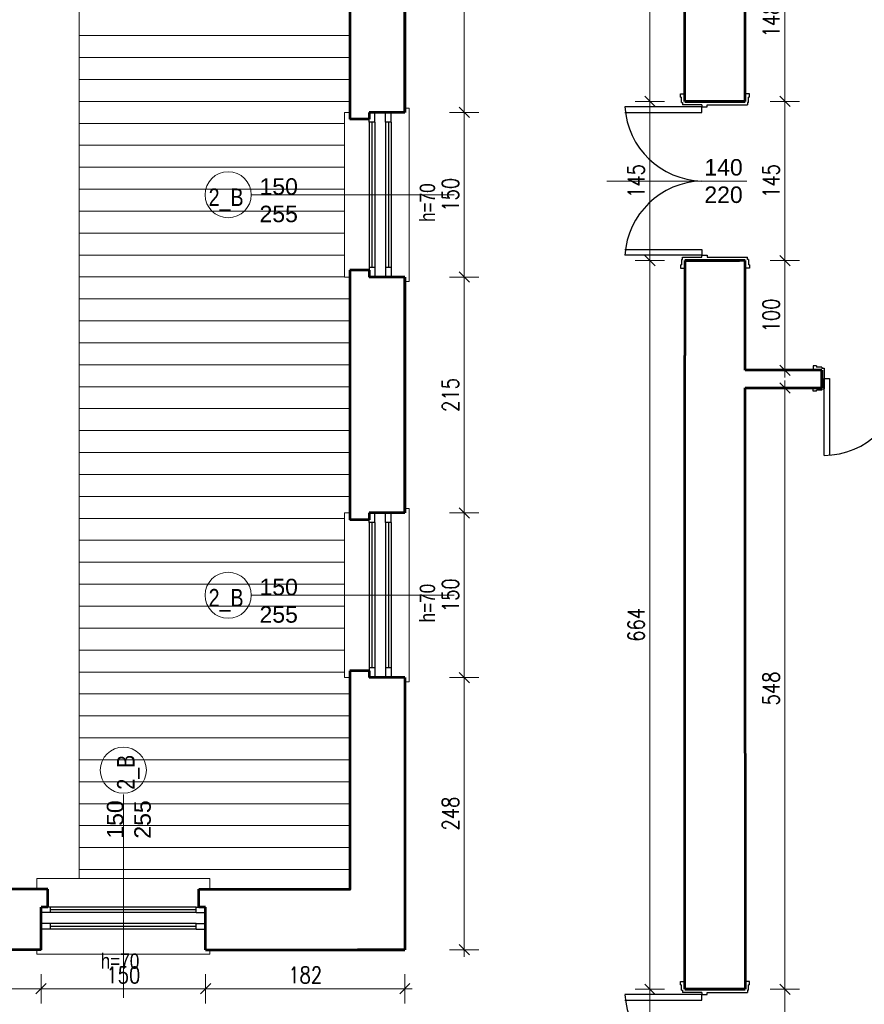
# Model space of a CAD drawing. Header units: millimetres. Extents: x 56977 to 67992, y 30187 to 42235.
# Tile 37 of 130: x 65709 to 66479, y 31941 to 32839. Entities that reach past the tile are written whole.
import ezdxf

# ---------------------------------------------------------------- set-up
doc = ezdxf.new("R2010")
doc.units = ezdxf.units.MM
doc.header["$MEASUREMENT"] = 0
doc.layers.get('0').update_dxf_attribs({"lineweight": 13})
doc.layers.get('DEFPOINTS').update_dxf_attribs({"lineweight": 13})
doc.layers.add('AI-OKNA', color=4, linetype='Continuous')
for name, color, linetype, lineweight in [('AI-OPISY', 3, 'Continuous', 13), ('AI_MURY', 40, 'Continuous', 53), ('AI_WIDOK', 8, 'Continuous', 13), ('Lines', 7, 'Continuous', 13), ('widok', 4, 'Continuous', 13), ('wymiary', 8, 'Continuous', 13)]:
    doc.layers.add(name, color=color, linetype=linetype, lineweight=lineweight)
doc.styles.get("Standard").update_dxf_attribs({"font": 'txt.shx'})
doc.styles.add('Style-ROMANS', font='ROMANS.shx')
doc.styles.add('WYMIAROWY-08', font='ROMANS.shx', dxfattribs={"width": 0.8})
doc.dimstyles.new('DYBY', dxfattribs={"dimscale": 100, "dimtxt": 0.15, "dimasz": 0.05, "dimexe": 0.05, "dimexo": 0.1, "dimgap": 0.05, "dimtad": 1, "dimdec": 0, "dimdsep": 46, "dimlunit": 5, "dimtxsty": 'WYMIAROWY-08', "dimblk": 'M_STRZ', "dimcen": 0.1, "dimse1": 1, "dimse2": 1, "dimclrd": 7, "dimclre": 7, "dimclrt": 1, "dimadec": 0, "dimazin": 0, "dimtfac": 1, "dimtdec": 0, "dimtmove": 2, "dimatfit": 3, "dimldrblk": 'M_STRZ', "dimfxl": 0, "dimtolj": 1, "dimarcsym": 0})

# ---------------------------------------------------------------- blocks, each defined once
blk = doc.blocks.new('M_STRZ')
for p, q in [((0, 2.66), (0, 0)), ((-1.33, 0), (1.33, 0)), ((-0.94, -0.94), (0.94, 0.94)), ((0, 0), (0, -2.66))]:
    blk.add_line(p, q)
blk = doc.blocks.new('*U864')
at = {"layer": 'DEFPOINTS', "color": 0}
for p in [(66375.54, 32911.8), (66406.8, 32911.8), (66375.54, 32764.07)]:
    blk.add_point(p, dxfattribs=at)
at = {"layer": 'wymiary', "color": 7, "lineweight": -2}
blk.add_line((66406.8, 32769.07), (66406.8, 32906.8), dxfattribs=at)
at = {"layer": 'wymiary', "color": 7, "lineweight": -2, "xscale": 5, "yscale": 5, "zscale": 5}
for p, rotation in [((66406.8, 32911.8), 90), ((66406.8, 32764.07), 270)]:
    blk.add_blockref('M_STRZ', p, dxfattribs=dict(at, rotation=rotation))
at = {"layer": 'wymiary', "color": 1, "insert": (66394.3, 32837.93), "char_height": 15, "attachment_point": 5, "rotation": 90, "style": 'WYMIAROWY-08'}
blk.add_mtext('148', dxfattribs=at)
blk = doc.blocks.new('*D2397')
at = {"layer": 'DEFPOINTS'}
for p in [(66375.54, 32911.8), (66406.8, 32911.8), (66419.3, 32822.46), (66375.54, 32764.07)]:
    blk.add_point(p, dxfattribs=at)
at = {"layer": 'wymiary', "color": 7}
blk.add_blockref('*U864', (0, 0), dxfattribs=at)
blk = doc.blocks.new('*U865')
at = {"layer": 'DEFPOINTS', "color": 0}
for p in [(66375.54, 32764.07), (66406.8, 32764.07), (66375.54, 32619.07)]:
    blk.add_point(p, dxfattribs=at)
at = {"layer": 'wymiary', "color": 7, "lineweight": -2}
blk.add_line((66406.8, 32624.07), (66406.8, 32759.07), dxfattribs=at)
at = {"layer": 'wymiary', "color": 7, "lineweight": -2, "xscale": 5, "yscale": 5, "zscale": 5}
for p, rotation in [((66406.8, 32764.07), 90), ((66406.8, 32619.07), 270)]:
    blk.add_blockref('M_STRZ', p, dxfattribs=dict(at, rotation=rotation))
at = {"layer": 'wymiary', "color": 1, "insert": (66394.3, 32691.57), "char_height": 15, "attachment_point": 5, "rotation": 90, "style": 'WYMIAROWY-08'}
blk.add_mtext('145', dxfattribs=at)
blk = doc.blocks.new('*D2398')
at = {"layer": 'DEFPOINTS'}
for p in [(66375.54, 32764.07), (66406.8, 32764.07), (66419.3, 32676.09), (66375.54, 32619.07)]:
    blk.add_point(p, dxfattribs=at)
at = {"layer": 'wymiary', "color": 7}
blk.add_blockref('*U865', (0, 0), dxfattribs=at)
blk = doc.blocks.new('*U866')
at = {"layer": 'DEFPOINTS', "color": 0}
for p in [(66375.54, 32619.07), (66406.8, 32619.07), (66375.54, 32519.07)]:
    blk.add_point(p, dxfattribs=at)
at = {"layer": 'wymiary', "color": 7, "lineweight": -2}
blk.add_line((66406.8, 32524.07), (66406.8, 32614.07), dxfattribs=at)
at = {"layer": 'wymiary', "color": 7, "lineweight": -2, "xscale": 5, "yscale": 5, "zscale": 5}
for p, rotation in [((66406.8, 32619.07), 90), ((66406.8, 32519.07), 270)]:
    blk.add_blockref('M_STRZ', p, dxfattribs=dict(at, rotation=rotation))
at = {"layer": 'wymiary', "color": 1, "insert": (66394.3, 32569.07), "char_height": 15, "attachment_point": 5, "rotation": 90, "style": 'WYMIAROWY-08'}
blk.add_mtext('100', dxfattribs=at)
blk = doc.blocks.new('*D2399')
at = {"layer": 'DEFPOINTS'}
for p in [(66375.54, 32619.07), (66406.8, 32619.07), (66419.3, 32553.59), (66375.54, 32519.07)]:
    blk.add_point(p, dxfattribs=at)
at = {"layer": 'wymiary', "color": 7}
blk.add_blockref('*U866', (0, 0), dxfattribs=at)
blk = doc.blocks.new('*U867')
at = {"layer": 'DEFPOINTS', "color": 0}
for p in [(66375.54, 32503.07), (66406.8, 32503.07), (66375.54, 31955.07)]:
    blk.add_point(p, dxfattribs=at)
at = {"layer": 'wymiary', "color": 7, "lineweight": -2}
blk.add_line((66406.8, 31960.07), (66406.8, 32498.07), dxfattribs=at)
at = {"layer": 'wymiary', "color": 7, "lineweight": -2, "xscale": 5, "yscale": 5, "zscale": 5}
for p, rotation in [((66406.8, 32503.07), 90), ((66406.8, 31955.07), 270)]:
    blk.add_blockref('M_STRZ', p, dxfattribs=dict(at, rotation=rotation))
at = {"layer": 'wymiary', "color": 1, "insert": (66394.3, 32229.07), "char_height": 15, "attachment_point": 5, "rotation": 90, "style": 'WYMIAROWY-08'}
blk.add_mtext('548', dxfattribs=at)
blk = doc.blocks.new('*D2400')
at = {"layer": 'DEFPOINTS'}
for p in [(66375.54, 32503.07), (66406.8, 32503.07), (66419.3, 32212.73), (66375.54, 31955.07)]:
    blk.add_point(p, dxfattribs=at)
at = {"layer": 'wymiary', "color": 7}
blk.add_blockref('*U867', (0, 0), dxfattribs=at)
blk = doc.blocks.new('*U868')
at = {"layer": 'DEFPOINTS', "color": 0}
for p in [(66375.54, 31955.07), (66406.8, 31955.07), (66375.54, 31810.07)]:
    blk.add_point(p, dxfattribs=at)
at = {"layer": 'wymiary', "color": 7, "lineweight": -2}
blk.add_line((66406.8, 31815.07), (66406.8, 31950.07), dxfattribs=at)
at = {"layer": 'wymiary', "color": 7, "lineweight": -2, "xscale": 5, "yscale": 5, "zscale": 5}
for p, rotation in [((66406.8, 31955.07), 90), ((66406.8, 31810.07), 270)]:
    blk.add_blockref('M_STRZ', p, dxfattribs=dict(at, rotation=rotation))
at = {"layer": 'wymiary', "color": 1, "insert": (66394.3, 31882.57), "char_height": 15, "attachment_point": 5, "rotation": 90, "style": 'WYMIAROWY-08'}
blk.add_mtext('145', dxfattribs=at)
blk = doc.blocks.new('*D2401')
at = {"layer": 'DEFPOINTS'}
for p in [(66375.54, 31955.07), (66406.8, 31955.07), (66419.3, 31867.09), (66375.54, 31810.07)]:
    blk.add_point(p, dxfattribs=at)
at = {"layer": 'wymiary', "color": 7}
blk.add_blockref('*U868', (0, 0), dxfattribs=at)
blk = doc.blocks.new('*U887')
at = {"layer": 'DEFPOINTS', "color": 0}
for p in [(65619.5, 31991.07), (65728.71, 31991.07), (65728.71, 31955.4)]:
    blk.add_point(p, dxfattribs=at)
at = {"layer": 'wymiary', "color": 7, "lineweight": -2}
blk.add_line((65624.5, 31955.4), (65723.71, 31955.4), dxfattribs=at)
at = {"layer": 'wymiary', "color": 7, "lineweight": -2, "xscale": 5, "yscale": 5, "zscale": 5, "rotation": 180}
blk.add_blockref('M_STRZ', (65619.5, 31955.4), dxfattribs=at)
at = {"layer": 'wymiary', "color": 7, "lineweight": -2, "xscale": 5, "yscale": 5, "zscale": 5}
blk.add_blockref('M_STRZ', (65728.71, 31955.4), dxfattribs=at)
at = {"layer": 'wymiary', "color": 1, "insert": (65674.1, 31967.9), "char_height": 15, "attachment_point": 5, "style": 'WYMIAROWY-08'}
blk.add_mtext('109', dxfattribs=at)
blk = doc.blocks.new('*D2420')
at = {"layer": 'DEFPOINTS'}
for p in [(65619.5, 31991.07), (65728.71, 31991.07), (65728.71, 31955.4), (65658.62, 31942.9)]:
    blk.add_point(p, dxfattribs=at)
at = {"layer": 'wymiary', "color": 7}
blk.add_blockref('*U887', (0, 0), dxfattribs=at)
blk = doc.blocks.new('*U888')
at = {"layer": 'DEFPOINTS', "color": 0}
for p in [(66070.32, 32239.07), (66114.47, 32239.07), (66070.32, 31991.07)]:
    blk.add_point(p, dxfattribs=at)
at = {"layer": 'wymiary', "color": 7, "lineweight": -2}
blk.add_line((66114.47, 31996.07), (66114.47, 32234.07), dxfattribs=at)
at = {"layer": 'wymiary', "color": 7, "lineweight": -2, "xscale": 5, "yscale": 5, "zscale": 5}
for p, rotation in [((66114.47, 32239.07), 90), ((66114.47, 31991.07), 270)]:
    blk.add_blockref('M_STRZ', p, dxfattribs=dict(at, rotation=rotation))
at = {"layer": 'wymiary', "color": 1, "insert": (66101.97, 32115.07), "char_height": 15, "attachment_point": 5, "rotation": 90, "style": 'WYMIAROWY-08'}
blk.add_mtext('248', dxfattribs=at)
blk = doc.blocks.new('*D2421')
at = {"layer": 'DEFPOINTS'}
for p in [(66070.32, 32239.07), (66114.47, 32239.07), (66126.97, 32098.73), (66070.32, 31991.07)]:
    blk.add_point(p, dxfattribs=at)
at = {"layer": 'wymiary', "color": 7}
blk.add_blockref('*U888', (0, 0), dxfattribs=at)
blk = doc.blocks.new('*U889')
at = {"layer": 'DEFPOINTS', "color": 0}
for p in [(66070.32, 32389.07), (66114.47, 32389.07), (66070.32, 32239.07)]:
    blk.add_point(p, dxfattribs=at)
at = {"layer": 'wymiary', "color": 7, "lineweight": -2}
blk.add_line((66114.47, 32244.07), (66114.47, 32384.07), dxfattribs=at)
at = {"layer": 'wymiary', "color": 7, "lineweight": -2, "xscale": 5, "yscale": 5, "zscale": 5}
for p, rotation in [((66114.47, 32389.07), 90), ((66114.47, 32239.07), 270)]:
    blk.add_blockref('M_STRZ', p, dxfattribs=dict(at, rotation=rotation))
at = {"layer": 'wymiary', "color": 1, "insert": (66101.97, 32314.07), "char_height": 15, "attachment_point": 5, "rotation": 90, "style": 'WYMIAROWY-08'}
blk.add_mtext('150', dxfattribs=at)
blk = doc.blocks.new('*D2422')
at = {"layer": 'DEFPOINTS'}
for p in [(66070.32, 32389.07), (66114.47, 32389.07), (66126.97, 32298.59), (66070.32, 32239.07)]:
    blk.add_point(p, dxfattribs=at)
at = {"layer": 'wymiary', "color": 7}
blk.add_blockref('*U889', (0, 0), dxfattribs=at)
blk = doc.blocks.new('*U890')
at = {"layer": 'DEFPOINTS', "color": 0}
for p in [(66072.32, 32604.07), (66114.47, 32604.07), (66072.32, 32389.07)]:
    blk.add_point(p, dxfattribs=at)
at = {"layer": 'wymiary', "color": 7, "lineweight": -2}
blk.add_line((66114.47, 32394.07), (66114.47, 32599.07), dxfattribs=at)
at = {"layer": 'wymiary', "color": 7, "lineweight": -2, "xscale": 5, "yscale": 5, "zscale": 5}
for p, rotation in [((66114.47, 32604.07), 90), ((66114.47, 32389.07), 270)]:
    blk.add_blockref('M_STRZ', p, dxfattribs=dict(at, rotation=rotation))
at = {"layer": 'wymiary', "color": 1, "insert": (66101.97, 32496.57), "char_height": 15, "attachment_point": 5, "rotation": 90, "style": 'WYMIAROWY-08'}
blk.add_mtext('215', dxfattribs=at)
blk = doc.blocks.new('*D2423')
at = {"layer": 'DEFPOINTS'}
for p in [(66072.32, 32604.07), (66114.47, 32604.07), (66126.97, 32480.23), (66072.32, 32389.07)]:
    blk.add_point(p, dxfattribs=at)
at = {"layer": 'wymiary', "color": 7}
blk.add_blockref('*U890', (0, 0), dxfattribs=at)
blk = doc.blocks.new('*U891')
at = {"layer": 'DEFPOINTS', "color": 0}
for p in [(66071.94, 32754.07), (66114.47, 32754.07), (66071.94, 32604.07)]:
    blk.add_point(p, dxfattribs=at)
at = {"layer": 'wymiary', "color": 7, "lineweight": -2}
blk.add_line((66114.47, 32609.07), (66114.47, 32749.07), dxfattribs=at)
at = {"layer": 'wymiary', "color": 7, "lineweight": -2, "xscale": 5, "yscale": 5, "zscale": 5}
for p, rotation in [((66114.47, 32754.07), 90), ((66114.47, 32604.07), 270)]:
    blk.add_blockref('M_STRZ', p, dxfattribs=dict(at, rotation=rotation))
at = {"layer": 'wymiary', "color": 1, "insert": (66101.97, 32679.07), "char_height": 15, "attachment_point": 5, "rotation": 90, "style": 'WYMIAROWY-08'}
blk.add_mtext('150', dxfattribs=at)
blk = doc.blocks.new('*D2424')
at = {"layer": 'DEFPOINTS'}
for p in [(66071.94, 32754.07), (66114.47, 32754.07), (66126.97, 32663.59), (66071.94, 32604.07)]:
    blk.add_point(p, dxfattribs=at)
at = {"layer": 'wymiary', "color": 7}
blk.add_blockref('*U891', (0, 0), dxfattribs=at)
blk = doc.blocks.new('*U892')
at = {"layer": 'DEFPOINTS', "color": 0}
for p in [(66072.32, 32969.07), (66114.47, 32969.07), (66071.94, 32754.07)]:
    blk.add_point(p, dxfattribs=at)
at = {"layer": 'wymiary', "color": 7, "lineweight": -2}
blk.add_line((66114.47, 32759.07), (66114.47, 32964.07), dxfattribs=at)
at = {"layer": 'wymiary', "color": 7, "lineweight": -2, "xscale": 5, "yscale": 5, "zscale": 5}
for p, rotation in [((66114.47, 32969.07), 90), ((66114.47, 32754.07), 270)]:
    blk.add_blockref('M_STRZ', p, dxfattribs=dict(at, rotation=rotation))
at = {"layer": 'wymiary', "color": 1, "insert": (66101.97, 32861.57), "char_height": 15, "attachment_point": 5, "rotation": 90, "style": 'WYMIAROWY-08'}
blk.add_mtext('215', dxfattribs=at)
blk = doc.blocks.new('*D2425')
at = {"layer": 'DEFPOINTS'}
for p in [(66072.32, 32969.07), (66114.47, 32969.07), (66126.97, 32845.23), (66071.94, 32754.07)]:
    blk.add_point(p, dxfattribs=at)
at = {"layer": 'wymiary', "color": 7}
blk.add_blockref('*U892', (0, 0), dxfattribs=at)
blk = doc.blocks.new('*U898')
at = {"layer": 'DEFPOINTS', "color": 0}
for p in [(66283.67, 31955.07), (66315.54, 31955.07), (66315.54, 31810.07)]:
    blk.add_point(p, dxfattribs=at)
at = {"layer": 'wymiary', "color": 7, "lineweight": -2}
blk.add_line((66283.67, 31815.07), (66283.67, 31950.07), dxfattribs=at)
at = {"layer": 'wymiary', "color": 7, "lineweight": -2, "xscale": 5, "yscale": 5, "zscale": 5}
for p, rotation in [((66283.67, 31955.07), 90), ((66283.67, 31810.07), 270)]:
    blk.add_blockref('M_STRZ', p, dxfattribs=dict(at, rotation=rotation))
at = {"layer": 'wymiary', "color": 1, "insert": (66271.17, 31882.57), "char_height": 15, "attachment_point": 5, "rotation": 90, "style": 'WYMIAROWY-08'}
blk.add_mtext('145', dxfattribs=at)
blk = doc.blocks.new('*D2431')
at = {"layer": 'DEFPOINTS'}
for p in [(66283.67, 31955.07), (66315.54, 31955.07), (66296.17, 31867.09), (66315.54, 31810.07)]:
    blk.add_point(p, dxfattribs=at)
at = {"layer": 'wymiary', "color": 7}
blk.add_blockref('*U898', (0, 0), dxfattribs=at)
blk = doc.blocks.new('*U899')
at = {"layer": 'DEFPOINTS', "color": 0}
for p in [(66283.67, 32619.07), (66315.54, 32619.07), (66315.54, 31955.07)]:
    blk.add_point(p, dxfattribs=at)
at = {"layer": 'wymiary', "color": 7, "lineweight": -2}
blk.add_line((66283.67, 31960.07), (66283.67, 32614.07), dxfattribs=at)
at = {"layer": 'wymiary', "color": 7, "lineweight": -2, "xscale": 5, "yscale": 5, "zscale": 5}
for p, rotation in [((66283.67, 32619.07), 90), ((66283.67, 31955.07), 270)]:
    blk.add_blockref('M_STRZ', p, dxfattribs=dict(at, rotation=rotation))
at = {"layer": 'wymiary', "color": 1, "insert": (66271.17, 32287.07), "char_height": 15, "attachment_point": 5, "rotation": 90, "style": 'WYMIAROWY-08'}
blk.add_mtext('664', dxfattribs=at)
blk = doc.blocks.new('*D2432')
at = {"layer": 'DEFPOINTS'}
for p in [(66283.67, 32619.07), (66315.54, 32619.07), (66296.17, 32271.02), (66315.54, 31955.07)]:
    blk.add_point(p, dxfattribs=at)
at = {"layer": 'wymiary', "color": 7}
blk.add_blockref('*U899', (0, 0), dxfattribs=at)
blk = doc.blocks.new('*U900')
at = {"layer": 'DEFPOINTS', "color": 0}
for p in [(66283.67, 32764.07), (66315.54, 32764.07), (66315.54, 32619.07)]:
    blk.add_point(p, dxfattribs=at)
at = {"layer": 'wymiary', "color": 7, "lineweight": -2}
blk.add_line((66283.67, 32624.07), (66283.67, 32759.07), dxfattribs=at)
at = {"layer": 'wymiary', "color": 7, "lineweight": -2, "xscale": 5, "yscale": 5, "zscale": 5}
for p, rotation in [((66283.67, 32764.07), 90), ((66283.67, 32619.07), 270)]:
    blk.add_blockref('M_STRZ', p, dxfattribs=dict(at, rotation=rotation))
at = {"layer": 'wymiary', "color": 1, "insert": (66271.17, 32691.57), "char_height": 15, "attachment_point": 5, "rotation": 90, "style": 'WYMIAROWY-08'}
blk.add_mtext('145', dxfattribs=at)
blk = doc.blocks.new('*D2433')
at = {"layer": 'DEFPOINTS'}
for p in [(66283.67, 32764.07), (66315.54, 32764.07), (66296.17, 32676.09), (66315.54, 32619.07)]:
    blk.add_point(p, dxfattribs=at)
at = {"layer": 'wymiary', "color": 7}
blk.add_blockref('*U900', (0, 0), dxfattribs=at)
blk = doc.blocks.new('*U901')
at = {"layer": 'DEFPOINTS', "color": 0}
for p in [(66283.67, 33027.8), (66315.54, 33027.8), (66315.54, 32764.07)]:
    blk.add_point(p, dxfattribs=at)
at = {"layer": 'wymiary', "color": 7, "lineweight": -2}
blk.add_line((66283.67, 32769.07), (66283.67, 33022.8), dxfattribs=at)
at = {"layer": 'wymiary', "color": 7, "lineweight": -2, "xscale": 5, "yscale": 5, "zscale": 5}
for p, rotation in [((66283.67, 33027.8), 90), ((66283.67, 32764.07), 270)]:
    blk.add_blockref('M_STRZ', p, dxfattribs=dict(at, rotation=rotation))
at = {"layer": 'wymiary', "color": 1, "insert": (66271.17, 32895.93), "char_height": 15, "attachment_point": 5, "rotation": 90, "style": 'WYMIAROWY-08'}
blk.add_mtext('264', dxfattribs=at)
blk = doc.blocks.new('*D2434')
at = {"layer": 'DEFPOINTS'}
for p in [(66283.67, 33027.8), (66315.54, 33027.8), (66296.17, 32879.6), (66315.54, 32764.07)]:
    blk.add_point(p, dxfattribs=at)
at = {"layer": 'wymiary', "color": 7}
blk.add_blockref('*U901', (0, 0), dxfattribs=at)
blk = doc.blocks.new('*U903')
at = {"layer": 'DEFPOINTS', "color": 0}
for p in [(65238.54, 31955.4), (66060.32, 31955.4), (66060.32, 31919.73)]:
    blk.add_point(p, dxfattribs=at)
at = {"layer": 'wymiary', "color": 7, "lineweight": -2}
blk.add_line((65243.54, 31919.73), (66055.32, 31919.73), dxfattribs=at)
at = {"layer": 'wymiary', "color": 7, "lineweight": -2, "xscale": 5, "yscale": 5, "zscale": 5, "rotation": 180}
blk.add_blockref('M_STRZ', (65238.54, 31919.73), dxfattribs=at)
at = {"layer": 'wymiary', "color": 7, "lineweight": -2, "xscale": 5, "yscale": 5, "zscale": 5}
blk.add_blockref('M_STRZ', (66060.32, 31919.73), dxfattribs=at)
at = {"layer": 'wymiary', "color": 1, "insert": (65649.43, 31932.23), "char_height": 15, "attachment_point": 5, "style": 'WYMIAROWY-08'}
blk.add_mtext('822', dxfattribs=at)
blk = doc.blocks.new('*D2436')
at = {"layer": 'DEFPOINTS'}
for p in [(65238.54, 31955.4), (66060.32, 31955.4), (66060.32, 31919.73), (65633.09, 31907.23)]:
    blk.add_point(p, dxfattribs=at)
at = {"layer": 'wymiary', "color": 7}
blk.add_blockref('*U903', (0, 0), dxfattribs=at)
blk = doc.blocks.new('*U1303')
at = {"layer": 'DEFPOINTS', "color": 0}
for p in [(65728.71, 31991.07), (65878.71, 31991.07), (65878.71, 31955.4)]:
    blk.add_point(p, dxfattribs=at)
at = {"layer": 'wymiary', "color": 7, "lineweight": -2}
blk.add_line((65733.71, 31955.4), (65873.71, 31955.4), dxfattribs=at)
at = {"layer": 'wymiary', "color": 7, "lineweight": -2, "xscale": 5, "yscale": 5, "zscale": 5, "rotation": 180}
blk.add_blockref('M_STRZ', (65728.71, 31955.4), dxfattribs=at)
at = {"layer": 'wymiary', "color": 7, "lineweight": -2, "xscale": 5, "yscale": 5, "zscale": 5}
blk.add_blockref('M_STRZ', (65878.71, 31955.4), dxfattribs=at)
at = {"layer": 'wymiary', "color": 1, "insert": (65803.71, 31967.9), "char_height": 15, "attachment_point": 5, "style": 'WYMIAROWY-08'}
blk.add_mtext('150', dxfattribs=at)
blk = doc.blocks.new('*D2834')
at = {"layer": 'DEFPOINTS'}
for p in [(65728.71, 31991.07), (65878.71, 31991.07), (65878.71, 31955.4), (65788.23, 31942.9)]:
    blk.add_point(p, dxfattribs=at)
at = {"layer": 'wymiary', "color": 7}
blk.add_blockref('*U1303', (0, 0), dxfattribs=at)
blk = doc.blocks.new('*U1304')
at = {"layer": 'DEFPOINTS', "color": 0}
for p in [(65878.71, 31991.07), (66060.32, 31991.07), (66060.32, 31955.4)]:
    blk.add_point(p, dxfattribs=at)
at = {"layer": 'wymiary', "color": 7, "lineweight": -2}
blk.add_line((65883.71, 31955.4), (66055.32, 31955.4), dxfattribs=at)
at = {"layer": 'wymiary', "color": 7, "lineweight": -2, "xscale": 5, "yscale": 5, "zscale": 5, "rotation": 180}
blk.add_blockref('M_STRZ', (65878.71, 31955.4), dxfattribs=at)
at = {"layer": 'wymiary', "color": 7, "lineweight": -2, "xscale": 5, "yscale": 5, "zscale": 5}
blk.add_blockref('M_STRZ', (66060.32, 31955.4), dxfattribs=at)
at = {"layer": 'wymiary', "color": 1, "insert": (65969.52, 31967.9), "char_height": 15, "attachment_point": 5, "style": 'WYMIAROWY-08'}
blk.add_mtext('182', dxfattribs=at)
blk = doc.blocks.new('*D2835')
at = {"layer": 'DEFPOINTS'}
for p in [(65878.71, 31991.07), (66060.32, 31991.07), (66060.32, 31955.4), (65954.04, 31942.9)]:
    blk.add_point(p, dxfattribs=at)
at = {"layer": 'wymiary', "color": 7}
blk.add_blockref('*U1304', (0, 0), dxfattribs=at)

msp = doc.modelspace()

# ---------------------------------------------------------------- linework, layer by layer
at = {"layer": 'AI-OKNA'}
for p, q in [((66311.54, 32768.07), (66311.54, 32771.07)), ((66311.54, 32771.07), (66315.54, 32771.07)), ((66374.54, 32771.07), (66370.54, 32771.07)), ((66374.54, 32768.07), (66374.54, 32771.07)), ((66311.54, 32768.07), (66312.54, 32768.07)), ((66312.54, 32763.07), (66312.54, 32768.07)), ((66312.54, 32763.07), (66313.54, 32763.07)), ((66313.54, 32763.07), (66313.54, 32761.07)), ((66330.97, 32761.07), (66313.54, 32761.07)), ((66330.97, 32761.07), (66330.97, 32759.07)), ((66335.97, 32759.07), (66335.97, 32761.07)), ((66335.97, 32761.07), (66372.54, 32761.07)), ((66372.54, 32763.07), (66372.54, 32761.07)), ((66373.54, 32763.07), (66372.54, 32763.07)), ((66373.54, 32763.07), (66373.54, 32768.07)), ((66374.54, 32768.07), (66373.54, 32768.07)), ((66032.82, 32745.32), (66032.82, 32754.07)), ((66042.82, 32745.32), (66042.82, 32754.07)), ((66047.82, 32745.32), (66047.82, 32754.07)), ((66330.97, 32759.07), (66260.97, 32759.07)), ((66260.97, 32754.07), (66330.97, 32754.07)), ((66330.97, 32759.07), (66335.97, 32759.07)), ((66330.97, 32754.07), (66330.97, 32759.07)), ((66027.82, 32745.32), (66027.82, 32747.82)), ((66027.82, 32745.32), (66027.82, 32612.82)), ((66032.82, 32745.32), (66027.82, 32745.32)), ((66030.32, 32745.32), (66030.32, 32612.82)), ((66032.82, 32745.32), (66032.82, 32612.82)), ((66042.82, 32745.32), (66042.82, 32612.82)), ((66047.82, 32745.32), (66042.82, 32745.32)), ((66045.32, 32745.32), (66045.32, 32612.82)), ((66047.82, 32745.32), (66047.82, 32612.82)), ((66260.97, 32629.07), (66330.97, 32629.07)), ((66330.97, 32629.07), (66330.97, 32624.07)), ((66330.97, 32624.07), (66260.97, 32624.07)), ((66312.54, 32620.07), (66313.54, 32620.07)), ((66312.54, 32620.07), (66312.54, 32615.07)), ((66313.54, 32620.07), (66313.54, 32622.07)), ((66313.54, 32622.07), (66330.97, 32622.07)), ((66330.97, 32622.07), (66330.97, 32624.07)), ((66330.97, 32624.07), (66335.97, 32624.07)), ((66335.97, 32624.07), (66335.97, 32622.07)), ((66335.97, 32622.07), (66372.54, 32622.07)), ((66372.54, 32620.07), (66372.54, 32622.07)), ((66373.54, 32620.07), (66372.54, 32620.07)), ((66373.54, 32620.07), (66373.54, 32615.07)), ((66032.82, 32612.82), (66027.82, 32612.82)), ((66027.82, 32612.82), (66027.82, 32610.32)), ((66032.82, 32612.82), (66032.82, 32604.07)), ((66042.82, 32612.82), (66042.82, 32604.07)), ((66047.82, 32612.82), (66042.82, 32612.82)), ((66047.82, 32612.82), (66047.82, 32604.07)), ((66311.54, 32615.07), (66312.54, 32615.07)), ((66311.54, 32615.07), (66311.54, 32612.07)), ((66311.54, 32612.07), (66315.54, 32612.07)), ((66374.54, 32612.07), (66370.54, 32612.07)), ((66374.54, 32615.07), (66373.54, 32615.07)), ((66374.54, 32615.07), (66374.54, 32612.07)), ((66435.54, 32523.07), (66432.54, 32523.07)), ((66432.54, 32523.07), (66432.54, 32519.07)), ((66435.54, 32523.07), (66435.54, 32522.07)), ((66440.54, 32522.07), (66435.54, 32522.07)), ((66440.54, 32522.07), (66440.54, 32521.07)), ((66440.54, 32521.07), (66442.54, 32521.07)), ((66442.54, 32521.07), (66442.54, 32502.07)), ((66440.54, 32514.28), (66440.54, 32509.28)), ((66442.54, 32441.57), (66442.54, 32511.57)), ((66442.54, 32511.57), (66447.54, 32511.57)), ((66447.54, 32511.57), (66447.54, 32441.57)), ((66432.54, 32500.07), (66432.54, 32503.07)), ((66440.54, 32501.07), (66435.54, 32501.07)), ((66435.54, 32500.07), (66435.54, 32501.07)), ((66440.54, 32502.07), (66442.54, 32502.07)), ((66440.54, 32501.07), (66440.54, 32502.07)), ((66435.54, 32500.07), (66432.54, 32500.07)), ((66032.82, 32380.32), (66032.82, 32389.07)), ((66042.82, 32380.32), (66042.82, 32389.07)), ((66047.82, 32380.32), (66047.82, 32389.07)), ((66027.82, 32380.32), (66027.82, 32382.82)), ((66027.82, 32380.32), (66027.82, 32247.82)), ((66032.82, 32380.32), (66027.82, 32380.32)), ((66030.32, 32380.32), (66030.32, 32247.82)), ((66032.82, 32380.32), (66032.82, 32247.82)), ((66042.82, 32380.32), (66042.82, 32247.82)), ((66047.82, 32380.32), (66042.82, 32380.32)), ((66045.32, 32380.32), (66045.32, 32247.82)), ((66047.82, 32380.32), (66047.82, 32247.82)), ((66032.82, 32247.82), (66027.82, 32247.82)), ((66027.82, 32247.82), (66027.82, 32245.32)), ((66032.82, 32247.82), (66032.82, 32239.07)), ((66042.82, 32247.82), (66042.82, 32239.07)), ((66047.82, 32247.82), (66042.82, 32247.82)), ((66047.82, 32247.82), (66047.82, 32239.07)), ((65737.46, 32029.82), (65734.96, 32029.82)), ((65737.46, 32024.82), (65737.46, 32029.82)), ((65869.96, 32029.82), (65737.46, 32029.82)), ((65869.96, 32027.32), (65737.46, 32027.32)), ((65869.96, 32024.82), (65869.96, 32029.82)), ((65869.96, 32029.82), (65872.46, 32029.82)), ((65737.46, 32024.82), (65728.71, 32024.82)), ((65869.96, 32024.82), (65737.46, 32024.82)), ((65869.96, 32024.82), (65878.71, 32024.82)), ((65737.46, 32014.82), (65728.71, 32014.82)), ((65737.46, 32009.82), (65728.71, 32009.82)), ((65869.96, 32014.82), (65737.46, 32014.82)), ((65737.46, 32009.82), (65737.46, 32014.82)), ((65869.96, 32012.32), (65737.46, 32012.32)), ((65869.96, 32009.82), (65737.46, 32009.82)), ((65869.96, 32014.82), (65878.71, 32014.82)), ((65869.96, 32009.82), (65869.96, 32014.82)), ((65869.96, 32009.82), (65878.71, 32009.82)), ((66311.54, 31959.07), (66311.54, 31962.07)), ((66311.54, 31962.07), (66315.54, 31962.07)), ((66311.54, 31959.07), (66312.54, 31959.07)), ((66312.54, 31954.07), (66312.54, 31959.07)), ((66312.54, 31954.07), (66313.54, 31954.07)), ((66313.54, 31954.07), (66313.54, 31952.07)), ((66374.54, 31962.07), (66370.54, 31962.07)), ((66372.54, 31954.07), (66372.54, 31952.07)), ((66373.54, 31954.07), (66372.54, 31954.07)), ((66373.54, 31954.07), (66373.54, 31959.07)), ((66374.54, 31959.07), (66373.54, 31959.07)), ((66374.54, 31959.07), (66374.54, 31962.07)), ((66330.97, 31950.07), (66260.97, 31950.07)), ((66260.97, 31945.07), (66330.97, 31945.07)), ((66330.97, 31952.07), (66313.54, 31952.07)), ((66330.97, 31952.07), (66330.97, 31950.07)), ((66330.97, 31950.07), (66335.97, 31950.07)), ((66330.97, 31945.07), (66330.97, 31950.07)), ((66335.97, 31950.07), (66335.97, 31952.07)), ((66335.97, 31952.07), (66372.54, 31952.07))]:
    msp.add_line(p, q, dxfattribs=at)
for centre, radius, start, end in [((66332.82, 32763.53), 71.99, 183.555, 268.52825), ((66332.82, 32619.6), 71.99, 91.47175, 176.445), ((66442.54, 32511.57), 70, 270, 0), ((66332.82, 31954.53), 71.99, 183.555, 268.52825)]:
    msp.add_arc(centre, radius, start, end, dxfattribs=at)
at = {"layer": 'AI-OPISY'}
for p, q in [((66244.59, 32691.57), (66372.06, 32691.57)), ((65920.28, 32679.07), (66105.37, 32679.07)), ((65920.28, 32314.07), (66105.37, 32314.07)), ((65803.71, 32132.36), (65803.71, 31947.28))]:
    msp.add_line(p, q, dxfattribs=at)
for centre in [(65899.28, 32679.07), (65899.28, 32314.07), (65803.71, 32154.66)]:
    msp.add_circle(centre, 21, dxfattribs=at)
at = {"layer": 'AI_MURY'}
for p, q in [((66315.54, 32764.07), (66315.54, 33027.8)), ((66010.32, 32975.32), (66010.32, 32747.82)), ((66060.32, 32969.07), (66060.32, 32754.07)), ((66060.32, 32754.07), (66060.32, 32969.07)), ((66370.54, 32764.07), (66370.54, 32911.8)), ((66370.54, 32764.07), (66315.54, 32764.07)), ((66315.54, 32764.07), (66370.54, 32764.07)), ((66060.32, 32754.07), (66027.82, 32754.07)), ((66027.82, 32754.07), (66027.82, 32747.82)), ((66027.82, 32747.82), (66010.32, 32747.82)), ((66315.54, 32619.07), (66315.54, 32532.69)), ((66370.54, 32619.07), (66315.54, 32619.07)), ((66370.54, 32619.07), (66315.54, 32619.07)), ((66370.54, 32619.07), (66315.54, 32619.07)), ((66315.54, 32619.07), (66365.54, 32619.07)), ((66315.54, 32619.07), (66365.54, 32619.07)), ((66315.54, 32619.07), (66365.54, 32619.07)), ((66370.54, 32519.07), (66370.54, 32619.07)), ((66010.32, 32610.32), (66010.32, 32382.82)), ((66027.82, 32610.32), (66010.32, 32610.32)), ((66027.82, 32610.32), (66027.82, 32604.07)), ((66060.32, 32604.07), (66027.82, 32604.07)), ((66060.32, 32604.07), (66060.32, 32389.07)), ((66060.32, 32389.07), (66060.32, 32604.07)), ((66315.54, 32385.07), (66315.54, 32532.69)), ((66440.54, 32519.07), (66370.54, 32519.07)), ((66440.54, 32519.07), (66440.54, 32503.07)), ((66440.54, 32504.07), (66440.54, 32519.07)), ((66370.54, 32385.07), (66370.54, 32503.07)), ((66370.54, 32503.07), (66440.54, 32503.07)), ((66060.32, 32389.07), (66027.82, 32389.07)), ((66027.82, 32389.07), (66027.82, 32382.82)), ((66315.54, 31955.07), (66315.54, 32385.07)), ((66370.75, 31955.07), (66370.54, 32385.07)), ((66027.82, 32382.82), (66010.32, 32382.82)), ((66027.82, 32245.32), (66010.32, 32245.32)), ((66010.32, 32245.32), (66010.32, 32046.07)), ((66027.82, 32245.32), (66027.82, 32239.07)), ((66060.32, 32239.07), (66027.82, 32239.07)), ((66060.32, 32239.07), (66060.32, 31991.07)), ((65734.96, 32046.07), (65613.25, 32046.07)), ((65734.96, 32029.82), (65734.96, 32046.07)), ((65872.46, 32029.82), (65872.46, 32046.07)), ((65872.46, 32046.07), (66010.32, 32046.07)), ((65728.71, 31991.07), (65728.71, 32029.82)), ((65734.96, 32029.82), (65728.71, 32029.82)), ((65878.71, 32029.82), (65872.46, 32029.82)), ((65878.71, 31991.07), (65878.71, 32029.82)), ((65728.71, 31991.07), (65619.5, 31991.07)), ((65878.71, 31991.07), (66060.32, 31991.07)), ((66060.32, 31991.07), (66017.32, 31991.07)), ((66370.54, 31955.07), (66315.54, 31955.07)), ((66315.54, 31955.07), (66370.54, 31955.07))]:
    msp.add_line(p, q, dxfattribs=at)
msp.add_point((66010.32, 32046.07), dxfattribs=at)
at = {"layer": 'AI_WIDOK'}
for p, q in [((65763.54, 32824.12), (66010.32, 32824.12)), ((65763.54, 32804.12), (66010.32, 32804.12)), ((65763.54, 32784.12), (66010.32, 32784.12)), ((65763.54, 32764.12), (66010.32, 32764.12)), ((65763.54, 32744.12), (66005.32, 32744.12)), ((65763.54, 32724.12), (66005.32, 32724.12)), ((65763.54, 32704.12), (66005.32, 32704.12)), ((65763.54, 32684.12), (66005.32, 32684.12)), ((65763.54, 32664.12), (66005.32, 32664.12)), ((65763.54, 32644.12), (66005.32, 32644.12)), ((65763.54, 32624.12), (66005.32, 32624.12)), ((65763.54, 32604.12), (66005.32, 32604.12)), ((65763.54, 32584.12), (66010.32, 32584.12)), ((65763.54, 32564.12), (66010.32, 32564.12)), ((65763.54, 32544.12), (66010.32, 32544.12)), ((65763.54, 32524.12), (66010.32, 32524.12)), ((65763.54, 32504.12), (66010.32, 32504.12)), ((65763.54, 32484.12), (66010.32, 32484.12)), ((65763.54, 32464.12), (66010.32, 32464.12)), ((65763.54, 32444.12), (66010.32, 32444.12)), ((65763.54, 32424.12), (66010.32, 32424.12)), ((65763.54, 32404.12), (66010.32, 32404.12)), ((65763.54, 32384.12), (66005.32, 32384.12)), ((65763.54, 32364.12), (66005.32, 32364.12)), ((65763.54, 32344.12), (66005.32, 32344.12)), ((65763.54, 32324.12), (66005.32, 32324.12)), ((65763.54, 32304.12), (66005.32, 32304.12)), ((65763.54, 32284.12), (66005.32, 32284.12)), ((65763.54, 32264.12), (66005.32, 32264.12)), ((65763.54, 32244.12), (66005.32, 32244.12)), ((65763.54, 32224.12), (66010.32, 32224.12)), ((65763.54, 32204.12), (66010.32, 32204.12)), ((65763.54, 32184.12), (66010.32, 32184.12)), ((65763.54, 32164.12), (66010.32, 32164.12)), ((65763.54, 32144.12), (66010.32, 32144.12)), ((65763.54, 32124.12), (66010.32, 32124.12)), ((65763.54, 32104.12), (66010.32, 32104.12)), ((65763.54, 32084.12), (66010.32, 32084.12)), ((65763.54, 32064.12), (66010.32, 32064.12))]:
    msp.add_line(p, q, dxfattribs=at)
at = {"layer": 'AI_WIDOK', "color": 251, "linetype": 'Continuous'}
for p, q in [((66010.32, 32754.07), (66005.32, 32754.07)), ((66005.32, 32754.07), (66005.32, 32604.07)), ((66064.32, 32758.07), (66064.32, 32600.07)), ((66005.32, 32604.07), (66010.32, 32604.07)), ((66064.32, 32393.07), (66064.32, 32235.07)), ((66010.32, 32389.07), (66005.32, 32389.07)), ((66005.32, 32389.07), (66005.32, 32239.07)), ((66005.32, 32239.07), (66010.32, 32239.07)), ((65724.71, 32056.07), (65882.71, 32056.07)), ((65724.71, 32056.07), (65724.71, 32046.07)), ((65882.71, 32056.07), (65882.71, 32046.07))]:
    msp.add_line(p, q, dxfattribs=at)
at = {"layer": 'Lines', "color": 251, "linetype": 'Continuous'}
for p, q in [((66060.32, 32758.07), (66064.32, 32758.07)), ((66060.32, 32600.07), (66064.32, 32600.07)), ((66060.32, 32393.07), (66064.32, 32393.07)), ((66060.32, 32235.07), (66064.32, 32235.07)), ((65724.71, 31991.07), (65724.71, 31987.07)), ((65882.71, 31991.07), (65882.71, 31987.07)), ((65882.71, 31987.07), (65724.71, 31987.07))]:
    msp.add_line(p, q, dxfattribs=at)
at = {"layer": 'widok', "color": 251, "linetype": 'Continuous'}
msp.add_line((65763.54, 32056.07), (65763.54, 33024.18), dxfattribs=at)

# ---------------------------------------------------------------- texts
at = {"layer": 'AI-OPISY', "char_height": 15, "width": 45.2902}
for s, insert, attachment_point in [('\\fArial|b0|i0|c238|p39;140\\P220', (66333.36, 32711.58), 1), ('\\fArial|b0|i0|c238|p39;150\\P255', (65945.34, 32653.86), 8), ('\\fArial|b0|i0|c238|p39;150\\P255', (65945.34, 32288.86), 8)]:
    msp.add_mtext(s, dxfattribs=dict(at, insert=insert, attachment_point=attachment_point))
at = {"layer": 'AI-OPISY', "char_height": 14, "attachment_point": 7, "rotation": 90, "line_spacing_factor": 0.722892, "style": 'WYMIAROWY-08'}
for insert in [(66088.07, 32654.25), (66088.07, 32289.25)]:
    msp.add_mtext('\\fArial|b0|i0|c238|p39;h=70', dxfattribs=dict(at, insert=insert))
at = {"layer": 'AI-OPISY', "char_height": 16, "width": 20.64, "attachment_point": 7, "style": 'WYMIAROWY-08'}
for insert in [(65881.48, 32664.18), (65881.48, 32299.18)]:
    msp.add_mtext('\\fArial|b0|i0|c238|p39;2_B', dxfattribs=dict(at, insert=insert))
at = {"layer": 'AI-OPISY', "insert": (65818.6, 32136.86), "char_height": 16, "width": 20.64, "attachment_point": 7, "rotation": 90, "style": 'WYMIAROWY-08'}
msp.add_mtext('\\fArial|b0|i0|c238|p39;2_B', dxfattribs=at)
at = {"layer": 'AI-OPISY', "insert": (65828.92, 32109.72), "char_height": 15, "width": 45.2902, "attachment_point": 8, "rotation": 90}
msp.add_mtext('\\fArial|b0|i0|c238|p39;150\\P255', dxfattribs=at)
at = {"layer": 'AI-OPISY', "insert": (65783.06, 31973.44), "char_height": 14, "attachment_point": 7, "line_spacing_factor": 0.722892, "style": 'WYMIAROWY-08'}
msp.add_mtext('\\fArial|b0|i0|c238|p39;h=70', dxfattribs=at)

# ---------------------------------------------------------------- dimensions: what is measured, and where the dimension line sits
at = {"layer": 'wymiary', "color": 7}
for base, p1, p2, angle, picture, middle in [((66283.67, 33027.8), (66315.54, 32764.07), (66315.54, 33027.8), 90, '*D2434', (66296.17, 32879.6)), ((66114.47, 32969.07), (66071.94, 32754.07), (66072.32, 32969.07), 90, '*D2425', (66126.97, 32845.23)), ((66406.8, 32911.8), (66375.54, 32764.07), (66375.54, 32911.8), 90, '*D2397', (66419.3, 32822.46)), ((66283.67, 32764.07), (66315.54, 32619.07), (66315.54, 32764.07), 90, '*D2433', (66296.17, 32676.09)), ((66406.8, 32764.07), (66375.54, 32619.07), (66375.54, 32764.07), 90, '*D2398', (66419.3, 32676.09)), ((66114.47, 32754.07), (66071.94, 32604.07), (66071.94, 32754.07), 90, '*D2424', (66126.97, 32663.59)), ((66283.67, 32619.07), (66315.54, 31955.07), (66315.54, 32619.07), 90, '*D2432', (66296.17, 32271.02)), ((66406.8, 32619.07), (66375.54, 32519.07), (66375.54, 32619.07), 90, '*D2399', (66419.3, 32553.59)), ((66114.47, 32604.07), (66072.32, 32389.07), (66072.32, 32604.07), 90, '*D2423', (66126.97, 32480.23)), ((66406.8, 32503.07), (66375.54, 31955.07), (66375.54, 32503.07), 90, '*D2400', (66419.3, 32212.73)), ((66114.47, 32389.07), (66070.32, 32239.07), (66070.32, 32389.07), 90, '*D2422', (66126.97, 32298.59)), ((66114.47, 32239.07), (66070.32, 31991.07), (66070.32, 32239.07), 90, '*D2421', (66126.97, 32098.73)), ((66060.32, 31955.4), (65878.71, 31991.07), (66060.32, 31991.07), 0, '*D2835', (65954.04, 31942.9)), ((66283.67, 31955.07), (66315.54, 31810.07), (66315.54, 31955.07), 90, '*D2431', (66296.17, 31867.09)), ((66406.8, 31955.07), (66375.54, 31810.07), (66375.54, 31955.07), 90, '*D2401', (66419.3, 31867.09))]:
    dim = msp.add_linear_dim(base=base, p1=p1, p2=p2, angle=angle, dimstyle='DYBY', override={"dimtad": 0, "dimtxsty": 'Style-ROMANS', "dimcen": 0.001, "dimclrd": 0, "dimclre": 0}, dxfattribs=at)
    dim.commit()
    dim.dimension.update_dxf_attribs({"geometry": picture, "text_midpoint": middle, "dimtype": 128})
for base, p1, p2, picture, middle in [((65728.71, 31955.4), (65619.5, 31991.07), (65728.71, 31991.07), '*D2420', (65658.62, 31942.9)), ((65878.71, 31955.4), (65728.71, 31991.07), (65878.71, 31991.07), '*D2834', (65788.23, 31942.9)), ((66060.32, 31919.73), (65238.54, 31955.4), (66060.32, 31955.4), '*D2436', (65633.09, 31907.23))]:
    dim = msp.add_linear_dim(base=base, p1=p1, p2=p2, dimstyle='DYBY', override={"dimtad": 0, "dimtxsty": 'Style-ROMANS', "dimcen": 0.001, "dimclrd": 0, "dimclre": 0}, dxfattribs=at)
    dim.commit()
    dim.dimension.update_dxf_attribs({"geometry": picture, "text_midpoint": middle, "dimtype": 128})

doc.saveas('drawing.dxf')
